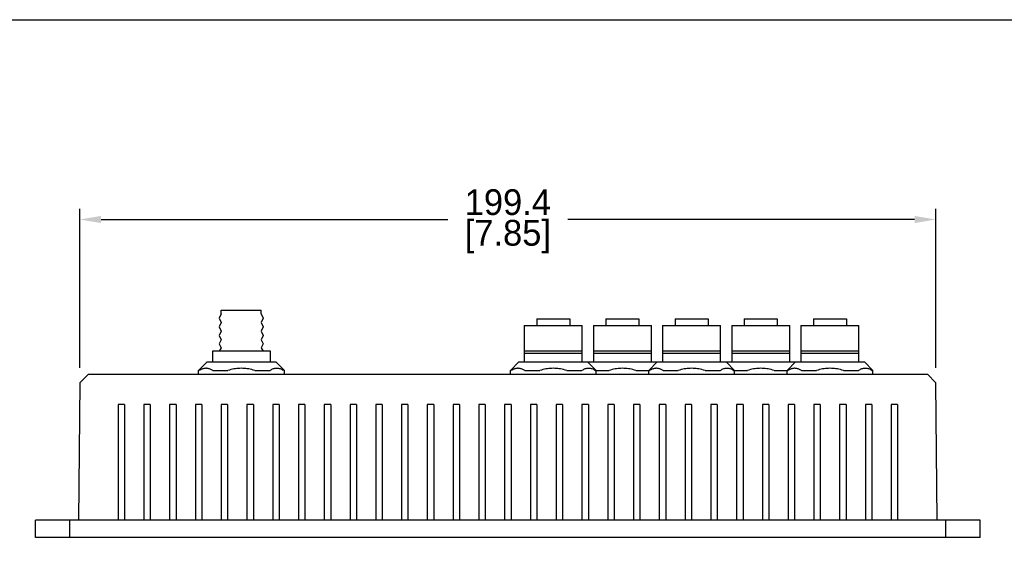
# Model space of a CAD drawing. Header units: inches. Extents: x 0 to 559, y 0 to 432.
# Tile 5 of 6: x 136 to 365, y 305 to 432. Entities that reach past the tile are written whole.
import ezdxf

# ---------------------------------------------------------------- set-up
doc = ezdxf.new("R2010")
doc.units = ezdxf.units.IN
doc.header["$LTSCALE"] = 10
doc.header["$MEASUREMENT"] = 0
doc.layers.add('DIMENSIONS', color=140, linetype='Continuous')
doc.dimstyles.get("Standard").update_dxf_attribs({"dimtxt": 5, "dimasz": 5, "dimexe": 2.5, "dimexo": 3.5, "dimgap": 1, "dimtad": 0, "dimtih": 1, "dimtoh": 1, "dimdec": 1, "dimzin": 0, "dimdsep": 46, "dimtxsty": 'Standard', "dimcen": 0, "dimadec": 0, "dimazin": 0, "dimtfac": 1, "dimtdec": 1, "dimtofl": 0, "dimtmove": 0, "dimatfit": 3, "dimfxl": 1, "dimtolj": 1, "dimtzin": 0, "dimarcsym": 0})

# ---------------------------------------------------------------- blocks, each defined once
blk = doc.blocks.new('*D31')
at = {"layer": 'DEFPOINTS', "color": 0, "transparency": 16777216}
for p in [(349.35, 385.26), (149.98, 347.2), (349.35, 347.2)]:
    blk.add_point(p, dxfattribs=at)
at = {"layer": 'DIMENSIONS', "color": 0, "lineweight": -2, "transparency": 16777216}
for p, q in [((149.98, 350.7), (149.98, 387.76)), ((349.35, 350.7), (349.35, 387.76)), ((154.98, 385.26), (235.67, 385.26)), ((344.35, 385.26), (263.67, 385.26))]:
    blk.add_line(p, q, dxfattribs=at)
at = {"layer": 'DIMENSIONS', "color": 0, "transparency": 16777216}
for points in [[(154.98, 386.1), (154.98, 384.43), (149.98, 385.26)], [(344.35, 386.1), (344.35, 384.43), (349.35, 385.26)]]:
    blk.add_solid(points, dxfattribs=at)
at = {"layer": 'DIMENSIONS', "color": 0, "transparency": 16777216, "char_height": 6, "attachment_point": 5}
for s, insert in [('\\A1;199.4', (249.67, 389.26)), ('\\A1;[7.85]', (249.67, 381.26))]:
    blk.add_mtext(s, dxfattribs=dict(at, insert=insert))

msp = doc.modelspace()

# ---------------------------------------------------------------- linework, layer by layer
for p, q in [((182.94, 363.27), (182.47, 362.27)), ((182.47, 362.27), (182.94, 361.27)), ((182.94, 364.12), (192.21, 364.12)), ((182.94, 363.27), (182.94, 364.12)), ((192.21, 363.27), (192.21, 364.12)), ((192.21, 363.27), (192.67, 362.27)), ((192.67, 362.27), (192.21, 361.27)), ((182.94, 361.27), (182.47, 360.27)), ((182.47, 360.27), (182.94, 359.27)), ((192.21, 361.27), (192.67, 360.27)), ((192.67, 360.27), (192.21, 359.27)), ((253.5, 360.6), (267, 360.6)), ((253.5, 360.6), (253.5, 352.1)), ((256.4, 362.1), (264.1, 362.1)), ((256.4, 362.1), (256.4, 360.6)), ((264.1, 362.1), (264.1, 360.6)), ((267, 352.1), (267, 360.6)), ((269.6, 360.6), (283.1, 360.6)), ((269.6, 360.6), (269.6, 352.1)), ((272.51, 362.1), (280.2, 362.1)), ((272.51, 362.1), (272.51, 360.6)), ((280.2, 362.1), (280.2, 360.6)), ((283.1, 352.1), (283.1, 360.6)), ((285.71, 360.6), (285.71, 352.1)), ((285.71, 360.6), (299.21, 360.6)), ((288.61, 362.1), (288.61, 360.6)), ((288.61, 362.1), (296.31, 362.1)), ((296.31, 362.1), (296.31, 360.6)), ((299.21, 352.1), (299.21, 360.6)), ((301.81, 360.6), (301.81, 352.1)), ((301.81, 360.6), (315.31, 360.6)), ((304.71, 362.1), (304.71, 360.6)), ((304.71, 362.1), (312.41, 362.1)), ((312.41, 362.1), (312.41, 360.6)), ((315.31, 352.1), (315.31, 360.6)), ((317.92, 360.6), (317.92, 352.1)), ((317.92, 360.6), (331.42, 360.6)), ((320.82, 362.1), (320.82, 360.6)), ((320.82, 362.1), (328.51, 362.1)), ((328.51, 362.1), (328.51, 360.6)), ((331.42, 352.1), (331.42, 360.6)), ((182.94, 359.27), (182.47, 358.27)), ((182.47, 358.27), (182.94, 357.27)), ((192.21, 359.27), (192.67, 358.27)), ((192.67, 358.27), (192.21, 357.27)), ((182.94, 357.27), (182.47, 356.27)), ((182.47, 356.27), (182.94, 355.35)), ((182.94, 355.35), (182.47, 354.6)), ((192.21, 357.27), (192.67, 356.27)), ((192.67, 356.27), (192.21, 355.35)), ((192.21, 355.35), (192.67, 354.6)), ((194.38, 354.6), (180.88, 354.6)), ((180.88, 354.6), (180.88, 352.1)), ((194.38, 352.1), (194.38, 354.6)), ((267, 354.6), (253.5, 354.6)), ((253.5, 354.16), (267, 354.16)), ((283.1, 354.6), (269.6, 354.6)), ((269.6, 354.16), (283.1, 354.16)), ((299.21, 354.6), (285.71, 354.6)), ((285.71, 354.16), (299.21, 354.16)), ((315.31, 354.6), (301.81, 354.6)), ((301.81, 354.16), (315.31, 354.16)), ((331.42, 354.6), (317.92, 354.6)), ((317.92, 354.16), (331.42, 354.16)), ((179.63, 352.1), (177.63, 350.1)), ((179.52, 352.1), (179.57, 352.04)), ((179.63, 352.1), (195.63, 352.1)), ((195.63, 352.1), (197.63, 350.1)), ((195.73, 352.1), (195.68, 352.04)), ((252.25, 352.1), (250.25, 350.1)), ((252.14, 352.1), (252.2, 352.04)), ((252.25, 352.1), (268.25, 352.1)), ((268.25, 352.1), (270.25, 350.1)), ((268.35, 352.1), (268.3, 352.04)), ((268.35, 352.1), (284.35, 352.1)), ((284.46, 352.1), (282.46, 350.1)), ((284.35, 352.1), (284.41, 352.04)), ((284.46, 352.1), (300.46, 352.1)), ((300.46, 352.1), (302.46, 350.1)), ((300.56, 352.1), (300.51, 352.04)), ((300.56, 352.1), (316.56, 352.1)), ((316.67, 352.1), (314.67, 350.1)), ((316.56, 352.1), (316.61, 352.04)), ((316.67, 352.1), (332.67, 352.1)), ((332.67, 352.1), (334.67, 350.1)), ((152, 349.2), (149.98, 347.2)), ((152, 349.2), (347.34, 349.2)), ((177.63, 349.2), (177.63, 350.1)), ((177.63, 349.2), (197.63, 349.2)), ((180.97, 350.1), (184.5, 350.1)), ((190.75, 350.1), (194.3, 350.1)), ((197.63, 349.2), (197.63, 350.1)), ((250.25, 349.2), (250.25, 350.1)), ((253.59, 350.1), (257.13, 350.1)), ((263.37, 350.1), (266.93, 350.1)), ((270.03, 350.1), (273.23, 350.1)), ((270.25, 349.2), (270.25, 350.1)), ((279.48, 350.1), (282.67, 350.1)), ((282.46, 349.2), (282.46, 350.1)), ((285.8, 350.1), (289.34, 350.1)), ((295.58, 350.1), (299.14, 350.1)), ((302.24, 350.1), (305.44, 350.1)), ((302.46, 349.2), (302.46, 350.1)), ((311.68, 350.1), (314.88, 350.1)), ((314.67, 349.2), (314.67, 350.1)), ((318.01, 350.1), (321.54, 350.1)), ((327.79, 350.1), (331.34, 350.1)), ((334.45, 350.1), (334.67, 350.1)), ((334.67, 349.2), (334.67, 350.1)), ((347.34, 349.2), (349.35, 347.2)), ((149.98, 347.2), (149.7, 315.2)), ((349.63, 315.2), (349.35, 347.2)), ((160.42, 342.2), (158.92, 342.2)), ((158.92, 342.2), (158.92, 315.2)), ((160.42, 342.2), (160.42, 315.2)), ((166.42, 342.2), (164.92, 342.2)), ((164.92, 342.2), (164.92, 315.2)), ((166.42, 342.2), (166.42, 315.2)), ((172.42, 342.2), (170.92, 342.2)), ((170.92, 342.2), (170.92, 315.2)), ((172.42, 342.2), (172.42, 315.2)), ((178.42, 342.2), (176.92, 342.2)), ((176.92, 342.2), (176.92, 315.2)), ((178.42, 342.2), (178.42, 315.2)), ((184.42, 342.2), (182.92, 342.2)), ((182.92, 342.2), (182.92, 315.2)), ((184.42, 342.2), (184.42, 315.2)), ((190.42, 342.2), (188.92, 342.2)), ((188.92, 342.2), (188.92, 315.2)), ((190.42, 342.2), (190.42, 315.2)), ((196.42, 342.2), (194.92, 342.2)), ((194.92, 342.2), (194.92, 315.2)), ((196.42, 342.2), (196.42, 315.2)), ((202.42, 342.2), (200.92, 342.2)), ((200.92, 342.2), (200.92, 315.2)), ((202.42, 342.2), (202.42, 315.2)), ((208.42, 342.2), (206.92, 342.2)), ((206.92, 342.2), (206.92, 315.2)), ((208.42, 342.2), (208.42, 315.2)), ((214.42, 342.2), (212.92, 342.2)), ((212.92, 342.2), (212.92, 315.2)), ((214.42, 342.2), (214.42, 315.2)), ((220.42, 342.2), (218.92, 342.2)), ((218.92, 342.2), (218.92, 315.2)), ((220.42, 342.2), (220.42, 315.2)), ((226.42, 342.2), (224.92, 342.2)), ((224.92, 342.2), (224.92, 315.2)), ((226.42, 342.2), (226.42, 315.2)), ((232.42, 342.2), (230.92, 342.2)), ((230.92, 342.2), (230.92, 315.2)), ((232.42, 342.2), (232.42, 315.2)), ((238.42, 342.2), (236.92, 342.2)), ((236.92, 342.2), (236.92, 315.2)), ((238.42, 342.2), (238.42, 315.2)), ((244.42, 342.2), (242.92, 342.2)), ((242.92, 342.2), (242.92, 315.2)), ((244.42, 342.2), (244.42, 315.2)), ((248.92, 342.2), (248.92, 315.2)), ((250.42, 342.2), (248.92, 342.2)), ((250.42, 342.2), (250.42, 315.2)), ((254.92, 342.2), (254.92, 315.2)), ((256.42, 342.2), (254.92, 342.2)), ((256.42, 342.2), (256.42, 315.2)), ((260.92, 342.2), (260.92, 315.2)), ((262.42, 342.2), (260.92, 342.2)), ((262.42, 342.2), (262.42, 315.2)), ((266.92, 342.2), (266.92, 315.2)), ((268.42, 342.2), (266.92, 342.2)), ((268.42, 342.2), (268.42, 315.2)), ((272.92, 342.2), (272.92, 315.2)), ((274.42, 342.2), (272.92, 342.2)), ((274.42, 342.2), (274.42, 315.2)), ((278.92, 342.2), (278.92, 315.2)), ((280.42, 342.2), (278.92, 342.2)), ((280.42, 342.2), (280.42, 315.2)), ((284.92, 342.2), (284.92, 315.2)), ((286.42, 342.2), (284.92, 342.2)), ((286.42, 342.2), (286.42, 315.2)), ((290.92, 342.2), (290.92, 315.2)), ((292.42, 342.2), (290.92, 342.2)), ((292.42, 342.2), (292.42, 315.2)), ((296.92, 342.2), (296.92, 315.2)), ((298.42, 342.2), (296.92, 342.2)), ((298.42, 342.2), (298.42, 315.2)), ((302.92, 342.2), (302.92, 315.2)), ((304.42, 342.2), (302.92, 342.2)), ((304.42, 342.2), (304.42, 315.2)), ((308.92, 342.2), (308.92, 315.2)), ((310.42, 342.2), (308.92, 342.2)), ((310.42, 342.2), (310.42, 315.2)), ((314.92, 342.2), (314.92, 315.2)), ((316.42, 342.2), (314.92, 342.2)), ((316.42, 342.2), (316.42, 315.2)), ((320.92, 342.2), (320.92, 315.2)), ((322.42, 342.2), (320.92, 342.2)), ((322.42, 342.2), (322.42, 315.2)), ((326.92, 342.2), (326.92, 315.2)), ((328.42, 342.2), (326.92, 342.2)), ((328.42, 342.2), (328.42, 315.2)), ((332.92, 342.2), (332.92, 315.2)), ((334.42, 342.2), (332.92, 342.2)), ((334.42, 342.2), (334.42, 315.2)), ((338.92, 342.2), (338.92, 315.2)), ((340.42, 342.2), (338.92, 342.2)), ((340.42, 342.2), (340.42, 315.2)), ((359.67, 315.2), (139.67, 315.2)), ((139.67, 311.2), (139.67, 315.2)), ((147.67, 311.2), (147.67, 315.2)), ((351.67, 311.2), (351.67, 315.2)), ((359.67, 311.2), (359.67, 315.2)), ((359.67, 311.2), (139.67, 311.2))]:
    msp.add_line(p, q)
for points in [[(180.97, 350.1), (180.82, 350.19), (180.67, 350.27), (180.51, 350.34), (180.36, 350.41), (180.22, 350.46), (180.07, 350.51), (179.92, 350.55), (179.77, 350.57), (179.62, 350.59), (179.48, 350.6), (179.33, 350.6), (179.18, 350.59), (179.04, 350.57), (178.89, 350.55), (178.74, 350.51), (178.59, 350.46), (178.44, 350.41), (178.29, 350.34), (178.14, 350.27), (177.99, 350.19), (177.84, 350.1)], [(190.75, 350.1), (190.39, 350.2), (190.04, 350.29), (189.69, 350.38), (189.34, 350.44), (189, 350.5), (188.65, 350.54), (188.31, 350.57), (187.97, 350.59), (187.63, 350.6), (187.29, 350.59), (186.94, 350.57), (186.6, 350.54), (186.26, 350.5), (185.91, 350.44), (185.56, 350.38), (185.21, 350.29), (184.86, 350.2), (184.5, 350.1)], [(197.41, 350.1), (197.24, 350.2), (197.06, 350.29), (196.88, 350.37), (196.71, 350.44), (196.54, 350.49), (196.37, 350.54), (196.2, 350.57), (196.03, 350.59), (195.86, 350.59), (195.69, 350.59), (195.52, 350.57), (195.35, 350.54), (195.18, 350.49), (195, 350.44), (194.83, 350.37), (194.66, 350.29), (194.48, 350.2), (194.3, 350.1)], [(253.59, 350.1), (253.44, 350.19), (253.29, 350.27), (253.14, 350.34), (252.99, 350.41), (252.84, 350.46), (252.69, 350.51), (252.54, 350.55), (252.39, 350.57), (252.25, 350.59), (252.1, 350.6), (251.95, 350.6), (251.8, 350.59), (251.66, 350.57), (251.51, 350.55), (251.36, 350.51), (251.21, 350.46), (251.06, 350.41), (250.91, 350.34), (250.76, 350.27), (250.61, 350.19), (250.46, 350.1)], [(263.37, 350.1), (263.01, 350.2), (262.66, 350.29), (262.31, 350.38), (261.96, 350.44), (261.62, 350.5), (261.27, 350.54), (260.93, 350.57), (260.59, 350.59), (260.25, 350.6), (259.91, 350.59), (259.56, 350.57), (259.22, 350.54), (258.88, 350.5), (258.53, 350.44), (258.19, 350.38), (257.84, 350.29), (257.48, 350.2), (257.13, 350.1)], [(270.03, 350.1), (269.86, 350.2), (269.68, 350.29), (269.51, 350.37), (269.33, 350.44), (269.16, 350.49), (268.99, 350.54), (268.82, 350.57), (268.65, 350.59), (268.48, 350.59), (268.31, 350.59), (268.14, 350.57), (267.97, 350.54), (267.8, 350.49), (267.63, 350.44), (267.45, 350.37), (267.28, 350.29), (267.1, 350.2), (266.93, 350.1)], [(279.48, 350.1), (279.12, 350.2), (278.77, 350.29), (278.42, 350.38), (278.07, 350.44), (277.72, 350.5), (277.38, 350.54), (277.04, 350.57), (276.69, 350.59), (276.35, 350.6), (276.01, 350.59), (275.67, 350.57), (275.33, 350.54), (274.98, 350.5), (274.64, 350.44), (274.29, 350.38), (273.94, 350.29), (273.59, 350.2), (273.23, 350.1)], [(285.8, 350.1), (285.65, 350.19), (285.5, 350.27), (285.34, 350.34), (285.19, 350.41), (285.05, 350.46), (284.9, 350.51), (284.75, 350.55), (284.6, 350.57), (284.45, 350.59), (284.31, 350.6), (284.16, 350.6), (284.01, 350.59), (283.87, 350.57), (283.72, 350.55), (283.57, 350.51), (283.42, 350.46), (283.27, 350.41), (283.12, 350.34), (282.97, 350.27), (282.82, 350.19), (282.67, 350.1)], [(295.58, 350.1), (295.22, 350.2), (294.87, 350.29), (294.52, 350.38), (294.17, 350.44), (293.83, 350.5), (293.48, 350.54), (293.14, 350.57), (292.8, 350.59), (292.46, 350.6), (292.12, 350.59), (291.77, 350.57), (291.43, 350.54), (291.09, 350.5), (290.74, 350.44), (290.4, 350.38), (290.04, 350.29), (289.69, 350.2), (289.34, 350.1)], [(302.24, 350.1), (302.07, 350.2), (301.89, 350.29), (301.72, 350.37), (301.54, 350.44), (301.37, 350.49), (301.2, 350.54), (301.03, 350.57), (300.86, 350.59), (300.69, 350.59), (300.52, 350.59), (300.35, 350.57), (300.18, 350.54), (300.01, 350.49), (299.84, 350.44), (299.66, 350.37), (299.49, 350.29), (299.31, 350.2), (299.14, 350.1)], [(311.68, 350.1), (311.33, 350.2), (310.98, 350.29), (310.62, 350.38), (310.28, 350.44), (309.93, 350.5), (309.59, 350.54), (309.25, 350.57), (308.9, 350.59), (308.56, 350.6), (308.22, 350.59), (307.88, 350.57), (307.54, 350.54), (307.19, 350.5), (306.85, 350.44), (306.5, 350.38), (306.15, 350.29), (305.8, 350.2), (305.44, 350.1)], [(318.01, 350.1), (317.86, 350.19), (317.71, 350.27), (317.55, 350.34), (317.4, 350.41), (317.26, 350.46), (317.11, 350.51), (316.96, 350.55), (316.81, 350.57), (316.66, 350.59), (316.52, 350.6), (316.37, 350.6), (316.22, 350.59), (316.08, 350.57), (315.93, 350.55), (315.78, 350.51), (315.63, 350.46), (315.48, 350.41), (315.33, 350.34), (315.18, 350.27), (315.03, 350.19), (314.88, 350.1)], [(327.79, 350.1), (327.43, 350.2), (327.08, 350.29), (326.73, 350.38), (326.38, 350.44), (326.04, 350.5), (325.69, 350.54), (325.35, 350.57), (325.01, 350.59), (324.67, 350.6), (324.33, 350.59), (323.98, 350.57), (323.64, 350.54), (323.3, 350.5), (322.95, 350.44), (322.6, 350.38), (322.25, 350.29), (321.9, 350.2), (321.54, 350.1)], [(334.45, 350.1), (334.28, 350.2), (334.1, 350.29), (333.92, 350.37), (333.75, 350.44), (333.58, 350.49), (333.41, 350.54), (333.24, 350.57), (333.07, 350.59), (332.9, 350.59), (332.73, 350.59), (332.56, 350.57), (332.39, 350.54), (332.22, 350.49), (332.04, 350.44), (331.87, 350.37), (331.7, 350.29), (331.52, 350.2), (331.34, 350.1)]]:
    msp.add_lwpolyline(points)
at = {"layer": 'DEFPOINTS'}
msp.add_lwpolyline([(558.8, 0), (0, 0), (0, 431.8), (558.8, 431.8)], close=True, dxfattribs=at)

# ---------------------------------------------------------------- dimensions: what is measured, and where the dimension line sits
at = {"layer": 'DIMENSIONS'}
dim = msp.add_linear_dim(base=(349.35, 385.26), p1=(149.98, 347.2), p2=(349.35, 347.2), dimstyle='Standard', override={"dimtxt": 6, "dimpost": '\\X'}, dxfattribs=at)
dim.commit()
dim.dimension.update_dxf_attribs({"geometry": '*D31', "text_midpoint": (249.67, 385.26)})

doc.saveas('drawing.dxf')
